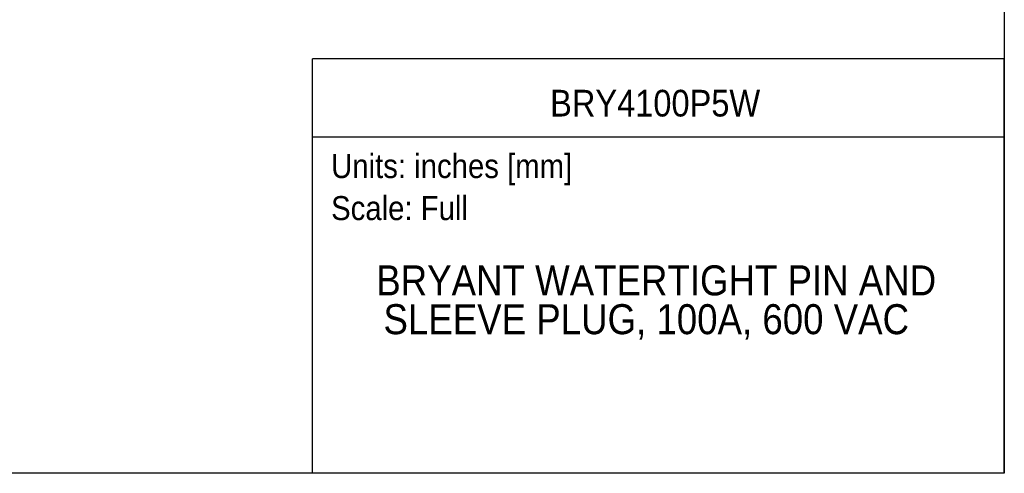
# Model space of a CAD drawing. Header units: inches. Extents: x 0 to 44, y 0 to 34.
# Tile 2 of 17: x 19.4 to 44, y 0 to 11.3. Entities that reach past the tile are written whole.
import ezdxf
from ezdxf.enums import TextEntityAlignment as Align

# ---------------------------------------------------------------- set-up
doc = ezdxf.new("R2010")
doc.units = ezdxf.units.IN
doc.header["$LTSCALE"] = 4
doc.header["$MEASUREMENT"] = 0
doc.linetypes.add('SLD-Solid', pattern=[0])
doc.layers.add('SLD-DEFPOINTS', color=7, linetype='Continuous')
doc.layers.add('TEXT', color=140, linetype='SLD-Solid', lineweight=25)
doc.styles.add('SLDTEXTSTYLE0', font='GOTHIC.TTF', dxfattribs={"width": 0.913})

# ---------------------------------------------------------------- blocks, each defined once
blk = doc.blocks.new('SW_NOTE_0')
at = {"layer": 'TEXT', "color": 0, "insert": (0, 0.766), "char_height": 0.6, "attachment_point": 1, "style": 'SLDTEXTSTYLE0'}
blk.add_mtext('Scale: Full', dxfattribs=at)
blk = doc.blocks.new('SW_NOTE_0_1')
at = {"layer": 'TEXT', "color": 0, "insert": (0, 0.766), "char_height": 0.6, "attachment_point": 1, "style": 'SLDTEXTSTYLE0'}
blk.add_mtext('Units: inches [mm]', dxfattribs=at)
blk = doc.blocks.new('Block1')
at = {"layer": 'TEXT'}
for p, q in [((44, 10.356), (26.716, 10.356)), ((26.716, 0), (26.716, 10.356)), ((44, 0), (44, 10.356)), ((26.716, 8.409), (44, 8.409)), ((44, 0), (26.716, 0))]:
    blk.add_line(p, q, dxfattribs=at)
for name, p in [('SW_NOTE_0_1', (27.179, 7.213)), ('SW_NOTE_0', (27.179, 6.162))]:
    blk.add_blockref(name, p, dxfattribs=at)
at = {"layer": 'TEXT', "color": 140, "style": 'SLDTEXTSTYLE0', "width": 0.913}
for tag, height, p in [('AUTOATTR0', 0.667, (32.652, 8.717)), ('AUTOATTR1_0', 0.75, (28.308, 4.222)), ('AUTOATTR1_1', 0.75, (28.488, 3.252))]:
    blk.add_attdef(tag, text='', height=height, dxfattribs=at).set_placement(p, align=Align.BOTTOM_LEFT)
blk = doc.blocks.new('Block2')
at = {"color": 7, "linetype": 'SLD-Solid', "lineweight": 18}
for q in [(44, 34), (0, 0)]:
    blk.add_line((44, 0), q, dxfattribs=at)

msp = doc.modelspace()

# ---------------------------------------------------------------- linework, layer by layer
at = {"color": 7, "linetype": 'SLD-Solid'}
for p, q in [((44, 34), (44, 0)), ((44, 0), (0, 0))]:
    msp.add_line(p, q, dxfattribs=at)

# ---------------------------------------------------------------- block references
at = {"layer": 'SLD-DEFPOINTS'}
msp.add_blockref('Block2', (0, 0), dxfattribs=at)
ref = msp.add_blockref('Block1', (0, 0), dxfattribs=at)
ref.add_attrib('AUTOATTR0', 'BRY4100P5W', dxfattribs={"layer": 'TEXT', "height": 0.6667, "style": 'SLDTEXTSTYLE0', "width": 0.913}).set_placement((32.652, 8.717), align=Align.BOTTOM_LEFT)
ref.add_attrib('AUTOATTR1_0', 'BRYANT WATERTIGHT PIN AND ', dxfattribs={"layer": 'TEXT', "height": 0.75, "style": 'SLDTEXTSTYLE0', "width": 0.913}).set_placement((28.308, 4.222), align=Align.BOTTOM_LEFT)
ref.add_attrib('AUTOATTR1_1', 'SLEEVE PLUG, 100A, 600 VAC', dxfattribs={"layer": 'TEXT', "height": 0.75, "style": 'SLDTEXTSTYLE0', "width": 0.913}).set_placement((28.488, 3.252), align=Align.BOTTOM_LEFT)

doc.saveas('drawing.dxf')
